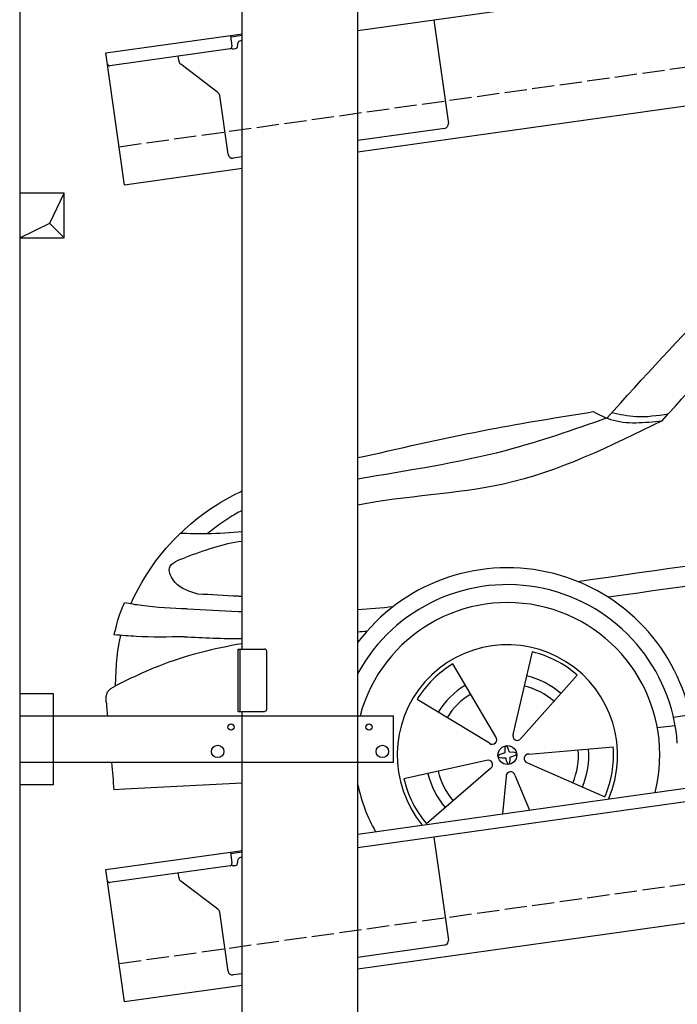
# Model space of a CAD drawing. Extents: x 524 to 6324, y 215 to 5490.
# Tile 2 of 5: x 524 to 2002, y 1468 to 3680. Entities that reach past the tile are written whole.
import ezdxf

# ---------------------------------------------------------------- set-up
doc = ezdxf.new("R2010")
doc.units = 0
doc.header["$LTSCALE"] = 10
doc.header["$MEASUREMENT"] = 0
doc.linetypes.add('GEN3', pattern=[6.25, 5, -1.25])
doc.layers.get('0').update_dxf_attribs({"linetype": 'CONTINUOUS'})
for name, color, linetype in [('3', 6, 'GEN3'), ('BREAKTHROUGH', 1, 'CONTINUOUS'), ('CAR', 1, 'CONTINUOUS')]:
    doc.layers.add(name, color=color, linetype=linetype)
doc.layers.add('AM_0', color=7, linetype='CONTINUOUS', lineweight=30)

# ---------------------------------------------------------------- blocks, each defined once
blk = doc.blocks.new('EG_car')
at = {"layer": 'CAR'}
for p, q in [((44640.5, 3847.7), (46613.9, 4138.9)), ((44280.1, 3808.8), (44323.7, 3994)), ((44241.4, 3803), (44145, 3967)), ((44298, 3799.6), (44424.2, 3942)), ((44227.1, 3788.8), (44064.4, 3887.4)), ((44604.2, 3824.2), (44644.4, 3828.4)), ((44315.5, 3764.6), (44505.1, 3780.4)), ((44220.7, 3750.2), (44034.9, 3709.2)), ((44312.3, 3744.7), (44486.7, 3668.7)), ((44229.7, 3732.2), (44085.7, 3607.9)), ((44284.4, 3717.2), (44317.4, 3638.6)), ((43671.5, 3699), (43408.1, 3685.3)), ((44264.5, 3714.2), (44256.3, 3630)), ((43408.1, 3685.3), (43383.2, 3684.1))]:
    blk.add_line(p, q, dxfattribs=at)
blk.add_circle((44267.4, 3762.3), 21.1, dxfattribs=at)
for centre, radius, start, end in [((44267.4, 3762.3), 420.7, 12.4782, 142.9782), ((44267.4, 3762.3), 382.8, 3.9409, 151.3421), ((44267.4, 3762.3), 342.5, 345.7894, 165.0899), ((44267.4, 3762.3), 247.7, 336.4923, 219.5077), ((44267.4, 3762.3), 238.4, 48.8791, 76.3501), ((44267.4, 3762.3), 238.4, 120.8791, 148.3501), ((44267.4, 3762.3), 183.1, 49.0088, 76.2204), ((44267.4, 3762.3), 183.1, 121.0088, 148.2204), ((44267.4, 3762.3), 159.7, 49.089, 76.1378), ((44267.4, 3762.3), 159.7, 121.0915, 148.1403), ((44289.6, 3805.2), 10.1, 159.0149, 326.2143), ((44233.5, 3796.7), 10.1, 231.0149, 38.2143), ((44315, 3754.5), 10.1, 87.0149, 254.2143), ((44267.4, 3762.3), 159.7, 337.0888, 4.1364), ((44267.4, 3762.3), 183.1, 337.0088, 4.2204), ((44267.4, 3762.3), 238.4, 336.8791, 4.3501), ((44224.2, 3740.7), 10.1, 303.0149, 110.2143), ((44267.4, 3762.3), 183.1, 193.0088, 220.2204), ((44267.4, 3762.3), 159.7, 193.0928, 220.1404), ((44274.6, 3714.6), 10.1, 15.0149, 182.2143), ((44267.4, 3762.3), 342.5, 191.219, 210.2106), ((44267.4, 3762.3), 238.4, 192.8791, 220.3501), ((44267.4, 3762.3), 247.7, 228.0703, 228.1969)]:
    blk.add_arc(centre, radius, start, end, dxfattribs=at)
for centre, major_axis, ratio, start_param, end_param in [((44267.6, 3762.4), (3, -20.9), 0.248275, 8.109253, 10.739069), ((44267.4, 3762.3), (-20.9, -3), 0.26044, 4.945458, 7.62088), ((44267.4, 3762.3), (-20.9, -3), 0.26044, 8.106084, 10.743517), ((44267.6, 3762.4), (3, -20.9), 0.248275, 4.968287, 7.599306)]:
    blk.add_ellipse(centre, major_axis=major_axis, ratio=ratio, start_param=start_param, end_param=end_param, dxfattribs=at)
for points, knots in [([(44615.4, 4513.3), (44692.2, 4599.4), (44871, 4800.1), (45226.4, 5109.2), (45736.2, 5259.5), (46216.5, 5354.4), (46512.7, 5385.9), (46636.2, 5398.7)], [0, 0, 0, 0, 346.68192, 807.884848, 1388.232006, 1908.996141, 2281.102326, 2281.102326, 2281.102326, 2281.102326]), ([(44491.5, 4519.5), (44655.3, 4700.6), (44909.5, 4981.6), (45338.5, 5223.7), (45574.8, 5274.6), (45679.6, 5297.1)], [0, 0, 0, 0, 727.920781, 1130.082198, 1450.622154, 1450.622154, 1450.622154, 1450.622154]), ([(44491.5, 4519.5), (44415.6, 4492.9), (44233, 4428.9), (44043.6, 4401.5), (43931.5, 4382.3)], [0, 0, 0, 0, 240.396278, 578.341928, 578.341928, 578.341928, 578.341928]), ([(44615.4, 4513.3), (44499.2, 4456.1), (44282.7, 4349.4), (44039.5, 4345.5), (43931.5, 4323.4)], [0, 0, 0, 0, 383.694665, 714.701693, 714.701693, 714.701693, 714.701693]), ([(43947.1, 4433.6), (44040.4, 4454.8), (44210.5, 4493.6), (44382.6, 4521.2), (44460.3, 4533.7)], [0, 0, 0, 0, 287.109799, 523.033898, 523.033898, 523.033898, 523.033898]), ([(44460.3, 4533.7), (44473.1, 4527.2), (44520.8, 4503), (44575.4, 4509), (44615.4, 4513.3)], [0, 0, 0, 0, 42.507377, 158.822776, 158.822776, 158.822776, 158.822776]), ([(44628.5, 4528), (44604.2, 4524.4), (44561.8, 4518), (44520, 4527.2), (44502.1, 4531.2)], [0, 0, 0, 0, 72.851075, 127.42487, 127.42487, 127.42487, 127.42487]), ([(43421.5, 4101.6), (43459.6, 4192), (43547.4, 4290.3), (43652.7, 4347), (43671.5, 4355.8)], [417.734559, 417.734559, 417.734559, 417.734559, 714.010919, 776.343267, 776.343267, 776.343267, 776.343267]), ([(43671.5, 4312), (43662.9, 4307.5), (43635.5, 4292), (43610.2, 4272.6), (43592.8, 4259.2)], [846.326293, 846.326293, 846.326293, 846.326293, 875.621743, 941.455107, 941.455107, 941.455107, 941.455107]), ([(43671.5, 4263.8), (43645.3, 4261.3), (43599, 4258.2), (43552.5, 4259.5), (43532.3, 4260.1)], [83.55636, 83.55636, 83.55636, 83.55636, 162.493207, 222.909715, 222.909715, 222.909715, 222.909715]), ([(43671.5, 4242.3), (43649.6, 4239.7), (43605.5, 4228.5), (43564.6, 4213.7), (43543.9, 4206.2)], [116.473329, 116.473329, 116.473329, 116.473329, 181.734861, 248.06685, 248.06685, 248.06685, 248.06685]), ([(43571.8, 4123.9), (43553.3, 4129.2), (43523.6, 4137.7), (43497.5, 4189.3), (43527.4, 4200.2), (43543.9, 4206.2)], [0, 0, 0, 0, 57.244505, 92.011956, 135.089654, 135.089654, 135.089654, 135.089654]), ([(43671.5, 4118.4), (43668.5, 4118.6), (43665.5, 4118.7), (43662.5, 4118.9), (43632.2, 4120.6), (43602, 4122.2), (43571.8, 4123.9)], [24.781312, 24.781312, 24.781312, 24.781312, 33.794705, 33.794705, 33.794705, 124.61844, 124.61844, 124.61844, 124.61844]), ([(43384.1, 4032.3), (43388.2, 4050.1), (43393.8, 4074.8), (43404.2, 4097.7), (43407.1, 4104.1)], [0, 0, 0, 0, 54.692387, 75.524982, 75.524982, 75.524982, 75.524982]), ([(43548.2, 4090.4), (43513.8, 4091.8), (43466.5, 4093.9), (43419.8, 4101.9), (43407.1, 4104.1)], [0, 0, 0, 0, 103.169916, 141.873988, 141.873988, 141.873988, 141.873988]), ([(43548.2, 4090.4), (43586.3, 4088.4), (43624.4, 4086.5), (43662.5, 4085.1), (43662.5, 4085.1), (43662.5, 4085.1), (43662.5, 4085.1), (43665.5, 4085), (43668.5, 4084.9), (43671.5, 4084.7)], [0, 0, 0, 0, 114.217617, 114.217617, 114.217617, 114.217849, 114.217849, 114.217849, 123.216746, 123.216746, 123.216746, 123.216746]), ([(43541.2, 4027.9), (43505.2, 4027.3), (43452.8, 4026.5), (43400.5, 4030.9), (43384.1, 4032.3)], [0, 0, 0, 0, 107.725446, 157.239927, 157.239927, 157.239927, 157.239927]), ([(43671.5, 4012.4), (43607.2, 4001.5), (43510.1, 3977.3), (43419, 3933.8), (43386.9, 3918)], [277.850388, 277.850388, 277.850388, 277.850388, 473.507544, 580.325639, 580.325639, 580.325639, 580.325639]), ([(43365.9, 3881.2), (43365.7, 3889.6), (43365.3, 3906.1), (43379.8, 3914), (43386.9, 3918)], [0, 0, 0, 0, 23.08378, 45.64513, 45.64513, 45.64513, 45.64513])]:
    blk.add_open_spline(points, degree=3, knots=knots, dxfattribs=at)
for points in [[(44425.1, 4152.4), (45162.1, 4257.4), (45899.2, 4362.4), (46636.2, 4467.5)], [(43931.5, 4430.5), (43936.7, 4431.5), (43941.9, 4432.6), (43947.1, 4433.6)], [(46636.2, 4420.5), (45922.2, 4319.2), (45208.2, 4218), (44494.2, 4116.7)], [(43931.5, 4089.2), (43957.9, 4091.2), (43984.3, 4093.5), (44010.8, 4095.7)], [(43386.9, 3918), (43387.5, 3962.7), (43392.1, 4006.5), (43399.1, 4031.2)], [(43541.2, 4027.9), (43584.6, 4025.9), (43628.1, 4023.9), (43671.5, 4023.9)], [(43951.2, 4039.8), (43944.6, 4039.4), (43938, 4039), (43931.5, 4038.6)], [(43365.9, 3881.2), (43366.8, 3871), (43367.7, 3860.7), (43368.6, 3850.4)], [(43377.8, 3745.4), (43379.6, 3725), (43381.4, 3704.5), (43383.2, 3684.1)]]:
    blk.add_open_spline(points, degree=3, dxfattribs=at)

msp = doc.modelspace()

# ---------------------------------------------------------------- linework, layer by layer
for p, q in [((524.1, 5490), (524.1, 390)), ((3770.1, 4004.3), (1284.1, 3654.9)), ((1024.1, 2266.2), (1024.1, 3836.2)), ((1284.1, 396.2), (1284.1, 3836.2)), ((3988.8, 3762.4), (1284.1, 3382.2)), ((1454.8, 3678.9), (1487.4, 3447.2)), ((717.8, 3605.6), (997.6, 3644.9)), ((997.6, 3644.9), (1024.1, 3648.6)), ((997.6, 3644.9), (1001.1, 3620.2)), ((1024.1, 3644.6), (998.2, 3641)), ((1022, 3633.2), (1024.1, 3633.5)), ((759.6, 3308.5), (717.8, 3605.6)), ((996.8, 3614.5), (727, 3576.6)), ((1004.4, 3614.6), (1009.3, 3615.3)), ((1013.6, 3620.9), (1013.5, 3621.9)), ((882.1, 3586.4), (880.5, 3598.2)), ((969.7, 3516.7), (886, 3579.8)), ((992.3, 3377.6), (973.6, 3510.1)), ((1478.9, 3435.9), (1284.1, 3408.5)), ((1024.1, 3371.9), (1003.5, 3369.1)), ((1024.1, 3345.7), (759.6, 3308.5)), ((1015.1, 2266.2), (1074.1, 2266.2)), ((1015.1, 2126.2), (1015.1, 2266.2)), ((1019.1, 2266.2), (1019.1, 2126.2)), ((1079.1, 2131.2), (1079.1, 2261.2)), ((1284.1, 1850.2), (3901.6, 2218)), ((3900.8, 2187.6), (1284.1, 1819.9)), ((524.1, 2166.2), (599.1, 2166.2)), ((599.1, 2166.2), (599.1, 1961.2)), ((1015.1, 2126.2), (1074.1, 2126.2)), ((1024.1, 396.2), (1024.1, 2126.2)), ((524.1, 2116.2), (1364.1, 2116.2)), ((1364.1, 2011.2), (1364.1, 2116.2)), ((1364.1, 2011.2), (524.1, 2011.2)), ((599.1, 1961.2), (524.1, 1961.2)), ((4020.9, 1931.9), (1284.1, 1547.2)), ((1454.8, 1843.9), (1487.4, 1612.2)), ((717.8, 1770.6), (997.6, 1809.9)), ((997.6, 1809.9), (1024.1, 1813.6)), ((997.6, 1809.9), (1001.1, 1785.2)), ((1024.1, 1809.6), (998.2, 1806)), ((759.6, 1473.5), (717.8, 1770.6)), ((996.8, 1779.5), (727, 1741.6)), ((1004.4, 1779.6), (1009.3, 1780.3)), ((1013.6, 1785.9), (1013.5, 1786.9)), ((882.1, 1751.4), (880.5, 1763.2)), ((969.7, 1681.7), (886, 1744.8)), ((992.3, 1542.6), (973.6, 1675.1)), ((1478.9, 1600.9), (1284.1, 1573.5)), ((1024.1, 1536.9), (1003.5, 1534.1)), ((1024.1, 1510.7), (759.6, 1473.5))]:
    msp.add_line(p, q)
for centre, radius in [((999.1, 2091.2), 7), ((1309.1, 2091.2), 7), ((969.1, 2036.2), 14), ((1339.1, 2036.2), 14)]:
    msp.add_circle(centre, radius)
for centre, radius, start, end in [((1023.4, 3623.3), 10, 98, 188), ((996.1, 3619.5), 5, 278, 8), ((1003.7, 3619.5), 5, 221.2367, 278), ((1008.6, 3620.2), 5, 278, 8), ((892, 3587.8), 10, 188, 233), ((726.3, 3581.5), 5, 188, 278), ((963.7, 3508.7), 10, 8, 53), ((1477.5, 3445.8), 10, 278, 8), ((1002.2, 3379), 10, 188, 278), ((1074.1, 2261.2), 5, 0, 90), ((1074.1, 2131.2), 5, 270, 0), ((1023.4, 1788.3), 10, 98, 188), ((996.1, 1784.5), 5, 278, 8), ((1003.7, 1784.5), 5, 221.2367, 278), ((1008.6, 1785.2), 5, 278, 8), ((892, 1752.8), 10, 188, 233), ((726.3, 1746.5), 5, 188, 278), ((963.7, 1673.7), 10, 8, 53), ((1477.5, 1610.8), 10, 278, 8), ((1002.2, 1544), 10, 188, 278)]:
    msp.add_arc(centre, radius, start, end)
at = {"layer": '3'}
for p, q in [((747.5, 3394.7), (5754.9, 4098.4)), ((747.5, 1559.7), (5754.9, 2263.4))]:
    msp.add_line(p, q, dxfattribs=at)
at = {"layer": 'BREAKTHROUGH'}
for p, q in [((591.5, 3223), (624.1, 3290)), ((524.1, 3190), (591.5, 3223)), ((591.2, 3222.8), (624.1, 3190))]:
    msp.add_line(p, q, dxfattribs=at)
msp.add_lwpolyline([(624.1, 3290), (524.1, 3290), (524.1, 3190), (624.1, 3190)], close=True, dxfattribs=at)

# ---------------------------------------------------------------- block references
at = {"layer": 'AM_0'}
msp.add_blockref('EG_car', (-42647.4, -1734.2), dxfattribs=at)

doc.saveas('drawing.dxf')
